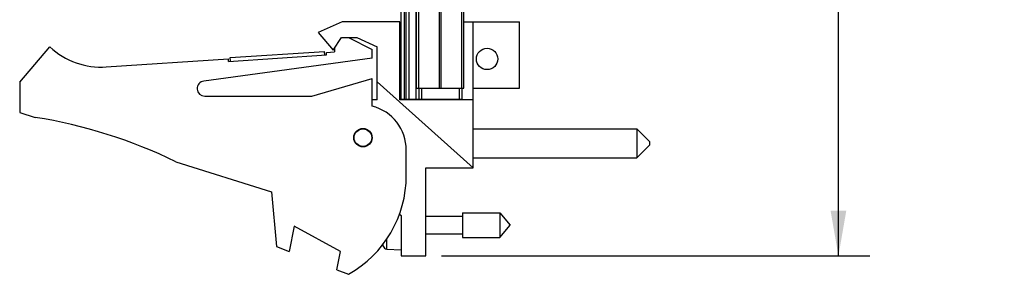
# Model space of a CAD drawing. Header units: inches. Extents: x 0.2 to 16.8, y 0.1 to 10.8.
# Tile 2 of 10: x 7.5 to 11.4, y 3 to 4. Entities that reach past the tile are written whole.
import ezdxf

# ---------------------------------------------------------------- set-up
doc = ezdxf.new("R2010")
doc.units = ezdxf.units.IN
doc.header["$LTSCALE"] = 0.935
doc.header["$MEASUREMENT"] = 0
doc.layers.get('0').update_dxf_attribs({"linetype": 'CONTINUOUS'})
doc.layers.add('DIMENSIONS', color=7, linetype='CONTINUOUS')
doc.styles.get("Standard").update_dxf_attribs({"font": 'txt', "width": 0.8})
doc.dimstyles.new('DIMSTYLE_1', dxfattribs={"dimtxt": 0.125, "dimasz": 0.18, "dimexe": 0.18, "dimexo": 0.0625, "dimgap": 0.09, "dimtad": 0, "dimtih": 1, "dimtoh": 1, "dimdec": 3, "dimzin": 4, "dimdsep": 46, "dimtxsty": 'STANDARD', "dimblk": '_FILLED', "dimblk1": '_FILLED', "dimblk2": '_FILLED', "dimcen": 0.09, "dimadec": 0, "dimazin": 0, "dimtp": 0.001, "dimtm": 0.001, "dimtfac": 1, "dimtdec": 3, "dimtofl": 0, "dimtmove": 0, "dimatfit": 3, "dimldrblk": '_FILLED', "dimfxl": 1, "dimtolj": 1, "dimtzin": 4, "dimarcsym": 0})

# ---------------------------------------------------------------- blocks, each defined once
blk = doc.blocks.new('_FILLED')
at = {"color": 0, "linetype": 'BYBLOCK'}
blk.add_solid([(0, 0), (-1, 0.174), (-1, -0.174)], dxfattribs=at)
blk = doc.blocks.new('*D0')
at = {"layer": 'DIMENSIONS', "color": 2, "linetype": 'CONTINUOUS'}
for p, q in [((9.1974, 8.0974), (10.9009, 8.0974)), ((10.7759, 8.0974), (10.7759, 5.949)), ((10.7759, 3.0325), (10.7759, 5.699)), ((9.2004, 3.0325), (10.9009, 3.0325))]:
    blk.add_line(p, q, dxfattribs=at)
at = {"layer": 'DIMENSIONS', "color": 2, "linetype": 'CONTINUOUS', "xscale": 0.18, "yscale": 0.18, "zscale": 0.18}
for p, rotation in [((10.7759, 8.0974), 90), ((10.7759, 3.0325), 270)]:
    blk.add_blockref('_FILLED', p, dxfattribs=dict(at, rotation=rotation))
at = {"layer": 'DIMENSIONS', "color": 2, "linetype": 'CONTINUOUS', "width": 0.8}
for s, p in [('5.065', (10.0634, 5.7615)), ('[', (10.6884, 5.7615)), ('128.65', (10.7884, 5.7615)), (']', (11.3884, 5.7615))]:
    blk.add_text(s, height=0.125, dxfattribs=at).set_placement(p)

msp = doc.modelspace()

# ---------------------------------------------------------------- linework, layer by layer
at = {"color": 7, "linetype": 'CONTINUOUS'}
for p, q in [((9.0399, 3.6544), (9.0399, 8.0974)), ((9.0519, 8.0974), (9.0519, 3.6544)), ((9.0579, 8.0974), (9.0579, 3.6544)), ((9.0699, 8.0974), (9.0699, 3.6544)), ((9.0991, 3.6544), (9.0991, 8.0974)), ((9.1009, 3.6974), (9.1009, 7.6974)), ((9.1099, 3.6974), (9.1099, 7.6974)), ((9.1918, 3.6974), (9.1918, 7.6974)), ((9.1981, 3.6974), (9.1981, 7.6974)), ((9.28, 3.6974), (9.28, 7.6974)), ((9.2889, 3.6974), (9.2889, 7.6974)), ((8.8049, 3.9615), (8.7099, 3.9185)), ((9.0349, 3.9615), (8.8049, 3.9615)), ((9.0349, 3.6515), (9.0349, 3.9615)), ((9.2889, 3.9615), (9.5099, 3.9615)), ((9.3259, 3.3825), (9.3259, 3.9615)), ((9.5099, 3.6985), (9.5099, 3.9615)), ((8.7099, 3.9185), (8.7699, 3.8485)), ((8.7699, 3.8485), (8.8031, 3.8985)), ((8.8031, 3.8985), (8.8631, 3.8985)), ((8.8309, 3.8985), (8.9249, 3.8515)), ((8.8631, 3.8985), (8.9449, 3.8615)), ((7.5249, 3.7215), (7.6449, 3.8615)), ((8.361, 3.8194), (8.7352, 3.8439)), ((8.7362, 3.829), (8.7352, 3.8439)), ((8.743, 3.8394), (8.7749, 3.8415)), ((8.7436, 3.8295), (8.743, 3.8394)), ((8.7749, 3.8561), (8.7749, 3.8415)), ((8.9249, 3.8165), (8.9249, 3.8515)), ((8.9449, 3.6515), (8.9449, 3.8615)), ((7.8685, 3.7822), (8.3538, 3.814)), ((8.9249, 3.8165), (8.2559, 3.7263)), ((8.3545, 3.804), (8.3538, 3.814)), ((8.3545, 3.804), (8.7436, 3.8295)), ((8.362, 3.8045), (8.361, 3.8194)), ((7.5249, 3.7215), (7.5249, 3.6015)), ((8.6849, 3.6665), (8.9249, 3.7365)), ((8.9249, 3.6265), (8.9249, 3.7365)), ((9.3259, 3.3825), (8.9449, 3.7232)), ((9.1009, 3.6974), (9.2889, 3.6974)), ((9.1099, 3.6974), (9.1099, 3.6544)), ((9.1199, 3.6974), (9.1199, 3.6544)), ((9.2699, 3.6974), (9.2699, 3.6544)), ((9.2799, 3.6974), (9.2799, 3.6544)), ((9.3259, 3.6985), (9.5099, 3.6985)), ((8.2599, 3.6665), (8.6849, 3.6665)), ((8.9449, 3.6515), (8.9249, 3.6515)), ((9.3259, 3.6515), (9.0349, 3.6515)), ((9.0399, 3.6544), (9.2799, 3.6544)), ((9.1399, 3.6544), (9.1399, 3.6515)), ((7.5249, 3.6015), (7.5869, 3.582)), ((9.3259, 3.5363), (9.9759, 3.5363)), ((9.9759, 3.5363), (10.0259, 3.4863)), ((9.9759, 3.5363), (9.9759, 3.4213)), ((10.0259, 3.4863), (10.0259, 3.4713)), ((9.0599, 3.3515), (9.0599, 3.4523)), ((9.9759, 3.4213), (10.0259, 3.4713)), ((8.1449, 3.4062), (8.5249, 3.2865)), ((9.3259, 3.4213), (9.9759, 3.4213)), ((9.1379, 3.3825), (9.3259, 3.3825)), ((9.1379, 3.0325), (9.1379, 3.3825)), ((8.5249, 3.2865), (8.5449, 3.0695)), ((9.0322, 3.199), (9.0399, 3.1925)), ((9.0399, 3.1925), (9.0399, 3.0325)), ((9.1379, 3.1896), (9.2836, 3.1896)), ((9.2836, 3.2037), (9.4317, 3.2037)), ((9.2836, 3.2037), (9.2836, 3.1053)), ((9.4317, 3.2037), (9.473, 3.1545)), ((9.4317, 3.2037), (9.4317, 3.1053)), ((8.6149, 3.1503), (8.5949, 3.0503)), ((8.7989, 3.0503), (8.6149, 3.1503)), ((9.4317, 3.1053), (9.473, 3.1545)), ((8.9828, 3.0598), (8.9828, 3.1002)), ((9.1379, 3.1195), (9.2836, 3.1195)), ((9.2836, 3.1053), (9.4317, 3.1053)), ((8.5449, 3.0695), (8.5949, 3.0503)), ((8.7843, 2.9775), (8.7989, 3.0503)), ((8.9685, 3.0713), (8.9685, 3.0813)), ((8.9828, 3.0598), (9.0399, 3.0565)), ((9.0399, 3.0325), (9.1379, 3.0325)), ((8.7843, 2.9775), (8.8309, 2.9595))]:
    msp.add_line(p, q, dxfattribs=at)
for centre, radius in [((9.3809, 3.8139), 0.0425), ((8.8879, 3.5015), 0.0365), ((8.8879, 3.5015), 0.035)]:
    msp.add_circle(centre, radius, dxfattribs=at)
for centre, radius, start, end in [((7.8489, 4.0815), 0.3, 227.1666, 273.7467), ((8.2599, 3.6965), 0.03, 97.6845, 270), ((8.8799, 3.4523), 0.18, 0, 75.5225), ((7.2636, 1.582), 2.026, 64.2145, 80.8167), ((8.6099, 3.3515), 0.45, 299.4136, 360), ((9.2702, 3.1545), 0.313, 193.9514, 195.4149), ((8.9837, 3.0755), 0.0157, 195.4149, 266.6961)]:
    msp.add_arc(centre, radius, start, end, dxfattribs=at)

# ---------------------------------------------------------------- dimensions: what is measured, and where the dimension line sits
at = {"layer": 'DIMENSIONS', "color": 2, "linetype": 'CONTINUOUS'}
dim = msp.add_linear_dim(base=(10.7759, 3.0325), p1=(9.1974, 8.0974), p2=(9.2004, 3.0325), angle=270, dimstyle='DIMSTYLE_1', dxfattribs=at)
dim.commit()
dim.dimension.update_dxf_attribs({"geometry": '*D0', "text_midpoint": (10.7759, 5.824), "dimtype": 160})

doc.saveas('drawing.dxf')
